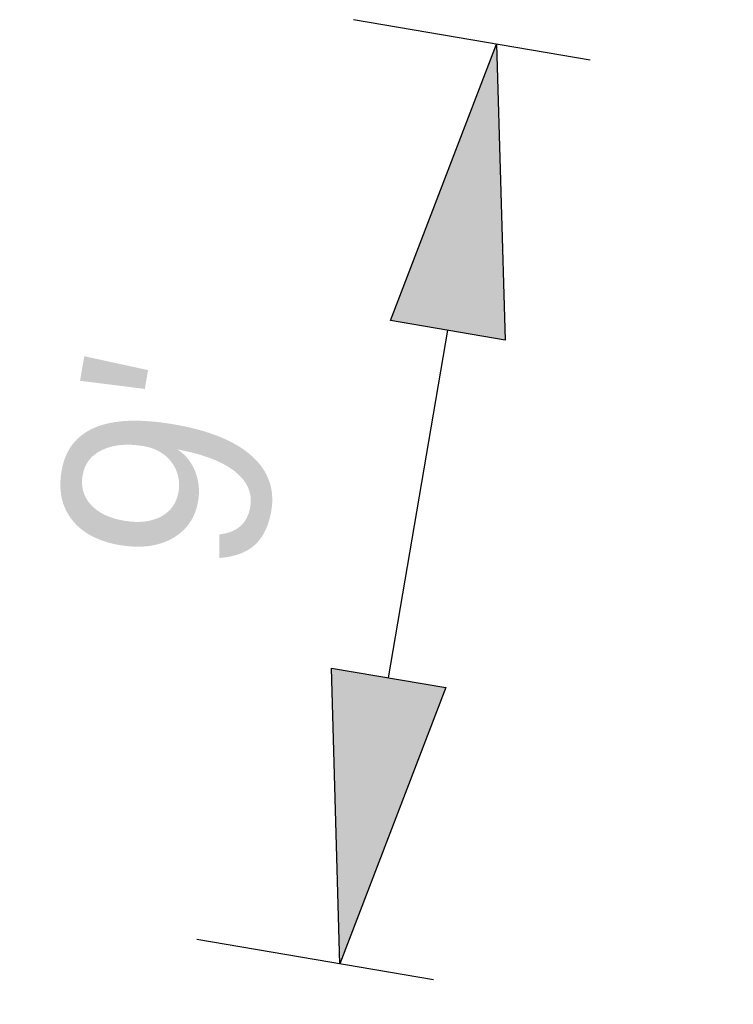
# Model space of a CAD drawing. Header units: feet. Extents: x 1369481 to 1370741, y 458527 to 460489.
# Tile 4 of 4: x 1370734.58 to 1370741.46, y 460464.87 to 460474.37. Entities that reach past the tile are written whole.
import ezdxf

# ---------------------------------------------------------------- set-up
doc = ezdxf.new("R2010")
doc.units = ezdxf.units.FT
doc.header["$MEASUREMENT"] = 0
doc.layers.add('PM_P_Text', color=7, linetype='Continuous')
doc.styles.add('Slanted-Normal', font='font31.shx', dxfattribs={"height": 0.1})
doc.dimstyles.new('Dec-0  Slanted', dxfattribs={"dimtxt": 0.14, "dimasz": 0.14, "dimexe": 0.07, "dimexo": 0.07, "dimgap": 0.07, "dimtad": 1, "dimdec": 0, "dimzin": 3, "dimdsep": 46, "dimtxsty": 'Slanted-Normal', "dimblk": 'Dim1', "dimcen": 0, "dimclrd": 95, "dimclre": 95, "dimclrt": 7, "dimaunit": 1, "dimadec": 5, "dimazin": 3, "dimtfac": 1, "dimtdec": 0, "dimtmove": 1, "dimatfit": 0, "dimldrblk": 'Dim1', "dimfxl": 1, "dimtolj": 1, "dimtzin": 0, "dimlwd": -1, "dimlwe": -1, "dimarcsym": 0})

# ---------------------------------------------------------------- blocks, each defined once
blk = doc.blocks.new('Dim1')
h = blk.add_hatch(color=4)
h.dxf.hatch_style = 1
h.paths.add_polyline_path([(0, 0), (-1, -0.2), (-1, 0.2)])
at = {"color": 4}
blk.add_lwpolyline([(0, 0), (-1, -0.2), (-1, 0.2), (0, 0)], dxfattribs=at)
blk = doc.blocks.new('*D1124')
at = {"layer": 'Defpoints', "color": 0, "transparency": 16777216}
for p in [(1370739.1777, 460474.1312), (1370741.4595, 460473.7425, 874.8357), (1370739.9479, 460464.8703, 874.8357)]:
    blk.add_point(p, dxfattribs=at)
at = {"layer": 'PM_P_Text', "color": 95, "linetype": 'Continuous', "transparency": 16777216}
for p, q in [((1370740.0794, 460473.9776), (1370737.7976, 460474.3664)), ((1370738.1364, 460468.0193), (1370738.7074, 460471.371)), ((1370738.5678, 460465.1055), (1370736.286, 460465.4942))]:
    blk.add_line(p, q, dxfattribs=at)
at = {"layer": 'PM_P_Text', "color": 95, "transparency": 16777216, "xscale": 2.8, "yscale": 2.8, "zscale": 2.8}
for p, rotation in [((1370739.1777, 460474.1312), 80.33138888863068), ((1370737.6662, 460465.2591), 260.3313888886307)]:
    blk.add_blockref('Dim1', p, dxfattribs=dict(at, rotation=rotation))
at = {"layer": 'PM_P_Text', "color": 7, "transparency": 16777216, "insert": (1370736.056, 460470.0982), "char_height": 2, "attachment_point": 5, "rotation": 80.33139, "style": 'Slanted-Normal'}
blk.add_mtext("\\A1;9'", dxfattribs=at)

msp = doc.modelspace()

# ---------------------------------------------------------------- dimensions: what is measured, and where the dimension line sits
at = {"layer": 'PM_P_Text'}
dim = msp.add_aligned_dim(p1=(1370739.9479, 460464.8703, 874.8357), p2=(1370741.4595, 460473.7425, 874.8357), distance=2.3147, dimstyle='Dec-0  Slanted', override={"dimpost": "'"}, dxfattribs=at)
dim.commit()
dim.dimension.update_dxf_attribs({"geometry": '*D1124', "text_midpoint": (1370736.056, 460470.0982)})

doc.saveas('drawing.dxf')
